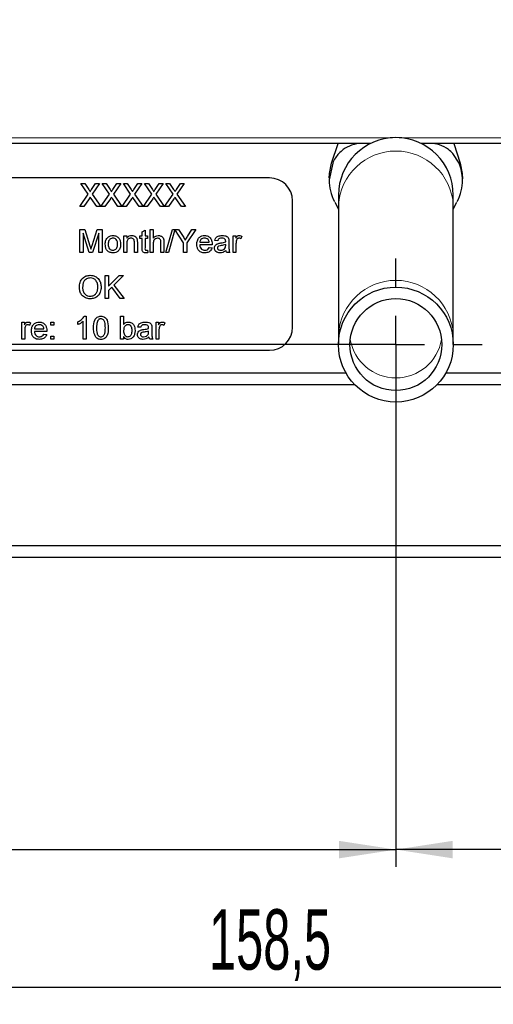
# Paper-space layout 'Blatt5' of a CAD drawing. Header units: millimetres. Extents: x 5 to 418, y 2 to 292.
# Tile 11 of 37: x 174 to 201, y 79 to 136. Entities that reach past the tile are written whole.
import ezdxf

# ---------------------------------------------------------------- set-up
doc = ezdxf.new("R2010")
doc.units = ezdxf.units.MM
doc.layers.add('SLD-0', color=7, linetype='Continuous')
doc.styles.add('SLDTEXTSTYLE0', font='TXT', dxfattribs={"width": 0.605})
doc.dimstyles.new('SLDDIMSTYLE5', dxfattribs={"dimtxt": 3.5, "dimasz": 3.302, "dimexe": 0, "dimexo": 0.0625, "dimgap": 0.875, "dimtad": 1, "dimlfac": 1.5, "dimrnd": 1e-09, "dimzin": 12, "dimdsep": 46, "dimtxsty": 'SLDTEXTSTYLE0', "dimsah": 1, "dimcen": 0.09, "dimadec": 0, "dimazin": 3, "dimtfac": 1, "dimtofl": 0, "dimtmove": 0, "dimatfit": 3, "dimfxl": 1, "dimfrac": 2, "dimtolj": 1, "dimtzin": 12, "dimarcsym": 0})
doc.dimstyles.new('SLDDIMSTYLE6', dxfattribs={"dimtxt": 3.5, "dimasz": 3.302, "dimexe": 0, "dimexo": 0.0625, "dimgap": 0.875, "dimtad": 1, "dimlfac": 1.5, "dimrnd": 1e-09, "dimzin": 12, "dimdsep": 46, "dimtxsty": 'SLDTEXTSTYLE0', "dimsah": 1, "dimcen": 0.09, "dimadec": 0, "dimazin": 3, "dimtfac": 1, "dimtmove": 0, "dimatfit": 0, "dimfxl": 1, "dimfrac": 2, "dimtolj": 1, "dimtzin": 12, "dimarcsym": 0})

# ---------------------------------------------------------------- blocks, each defined once
blk = doc.blocks.new('_D_29')
at = {"layer": 'SLD-0', "color": 7}
for p, q in [((137.875, 142.413), (137.875, 86.8)), ((195.541, 117.085), (195.541, 86.8)), ((137.875, 87.8), (195.541, 87.8))]:
    blk.add_line(p, q, dxfattribs=at)
for points in [[(137.875, 87.8), (141.177, 87.292), (141.177, 88.308)], [(195.541, 87.8), (192.239, 88.308), (192.239, 87.292)]]:
    blk.add_solid(points, dxfattribs=at)
at = {"layer": 'SLD-0', "color": 7, "insert": (162.029, 92.311), "char_height": 3.5, "attachment_point": 1, "style": 'SLDTEXTSTYLE0'}
blk.add_mtext('86,5', dxfattribs=at)
blk = doc.blocks.new('_D_30')
at = {"layer": 'SLD-0', "color": 7}
for p, q in [((195.541, 117.085), (195.541, 86.8)), ((243.541, 117.085), (243.541, 86.8)), ((243.541, 87.8), (195.541, 87.8))]:
    blk.add_line(p, q, dxfattribs=at)
for centre, start, end in [((222.239, 90.486), 153.4349, 206.5651), ((216.843, 90.486), 333.4349, 26.5651)]:
    blk.add_arc(centre, 6.006, start, end, dxfattribs=at)
for points in [[(195.541, 87.8), (198.843, 87.292), (198.843, 88.308)], [(243.541, 87.8), (240.239, 88.308), (240.239, 87.292)]]:
    blk.add_solid(points, dxfattribs=at)
at = {"layer": 'SLD-0', "color": 7, "insert": (216.868, 92.311), "char_height": 3.5, "attachment_point": 1, "style": 'SLDTEXTSTYLE0'}
blk.add_mtext('72', dxfattribs=at)
blk = doc.blocks.new('_D_33')
at = {"layer": 'SLD-0', "color": 7}
for p, q in [((140.541, 137.419), (122.516, 137.419)), ((123.516, 137.419), (123.516, 117.085)), ((195.541, 117.085), (122.516, 117.085))]:
    blk.add_line(p, q, dxfattribs=at)
for points in [[(123.516, 137.419), (123.008, 134.117), (124.024, 134.117)], [(123.516, 117.085), (124.024, 120.387), (123.008, 120.387)]]:
    blk.add_solid(points, dxfattribs=at)
at = {"layer": 'SLD-0', "color": 7, "insert": (119.005, 122.573), "char_height": 3.5, "attachment_point": 1, "rotation": 90, "style": 'SLDTEXTSTYLE0'}
blk.add_mtext('30,5', dxfattribs=at)
blk = doc.blocks.new('_D_34')
at = {"layer": 'SLD-0', "color": 7}
for p, q in [((123.516, 117.085), (123.516, 123.435)), ((195.541, 117.085), (122.516, 117.085)), ((123.516, 102.085), (123.516, 117.085)), ((139.541, 102.085), (122.516, 102.085)), ((123.516, 102.085), (123.516, 95.735))]:
    blk.add_line(p, q, dxfattribs=at)
for points in [[(123.516, 117.085), (124.024, 120.387), (123.008, 120.387)], [(123.516, 102.085), (123.008, 98.783), (124.024, 98.783)]]:
    blk.add_solid(points, dxfattribs=at)
at = {"layer": 'SLD-0', "color": 7, "insert": (119.005, 104.906), "char_height": 3.5, "attachment_point": 1, "rotation": 90, "style": 'SLDTEXTSTYLE0'}
blk.add_mtext('22,5', dxfattribs=at)
blk = doc.blocks.new('_D_35')
at = {"layer": 'SLD-0', "color": 7}
for p, q in [((137.875, 142.424), (137.875, 78.829)), ((243.541, 117.085), (243.541, 78.829)), ((137.875, 79.829), (243.541, 79.829))]:
    blk.add_line(p, q, dxfattribs=at)
for points in [[(137.875, 79.829), (141.177, 79.321), (141.177, 80.337)], [(243.541, 79.829), (240.239, 80.337), (240.239, 79.321)]]:
    blk.add_solid(points, dxfattribs=at)
at = {"layer": 'SLD-0', "color": 7, "insert": (184.692, 84.34), "char_height": 3.5, "attachment_point": 1, "style": 'SLDTEXTSTYLE0'}
blk.add_mtext('158,5', dxfattribs=at)
blk = doc.blocks.new('SW_CENTERMARKSYMBOL_16')
at = {"layer": 'SLD-0', "color": 0}
for p, q in [((0, 3.333), (0, 5)), ((0, 0), (0, 1.667)), ((-3.333, 0), (-5, 0)), ((0, 0), (-1.667, 0)), ((0, 0), (0, -1.667)), ((0, 0), (1.667, 0)), ((3.333, 0), (5, 0)), ((0, -3.333), (0, -5))]:
    blk.add_line(p, q, dxfattribs=at)

psp = doc.layouts.new('Blatt5')

# ---------------------------------------------------------------- linework, layer by layer
at = {"color": 7, "linetype": 'Continuous', "lineweight": 18}
for p, q in [((147.3533, 129.0795), (195.3444, 129.0795)), ((195.7381, 129.0795), (211.3444, 129.0795))]:
    psp.add_line(p, q, dxfattribs=at)
at = {"color": 7, "linetype": 'Continuous', "lineweight": 25}
for p, q in [((192.1859, 128.7519), (151.5413, 128.7519)), ((191.8085, 127.6143), (192.1859, 128.7519)), ((194.0883, 128.7519), (192.1859, 128.7519)), ((194.0883, 128.7519), (193.5746, 128.7519)), ((197.508, 128.7519), (196.9943, 128.7519)), ((198.8967, 128.7519), (196.9943, 128.7519)), ((198.8967, 128.7519), (199.2741, 127.6143)), ((208.1859, 128.7519), (198.8967, 128.7519)), ((199.208, 127.6138), (198.849, 128.1712)), ((191.8746, 127.6138), (191.6748, 126.6295)), ((188.208, 126.7519), (157.5413, 126.7519)), ((177.6831, 125.8027), (177.2587, 126.4186)), ((177.2587, 126.4186), (177.4852, 126.4186)), ((177.4852, 126.4186), (177.7178, 126.081)), ((177.8741, 126.0807), (178.1059, 126.4186)), ((178.3356, 126.4186), (177.9112, 125.8006)), ((178.1059, 126.4186), (178.3356, 126.4186)), ((178.9139, 125.8027), (178.4895, 126.4186)), ((178.4895, 126.4186), (178.716, 126.4186)), ((178.716, 126.4186), (178.9486, 126.081)), ((179.1049, 126.0807), (179.3367, 126.4186)), ((179.5664, 126.4186), (179.142, 125.8006)), ((179.3367, 126.4186), (179.5664, 126.4186)), ((180.1447, 125.8027), (179.7202, 126.4186)), ((179.7202, 126.4186), (179.9467, 126.4186)), ((179.9467, 126.4186), (180.1794, 126.081)), ((180.3356, 126.0807), (180.5675, 126.4186)), ((180.7972, 126.4186), (180.3728, 125.8006)), ((180.5675, 126.4186), (180.7972, 126.4186)), ((181.3754, 125.8027), (180.951, 126.4186)), ((180.951, 126.4186), (181.1775, 126.4186)), ((181.1775, 126.4186), (181.4102, 126.081)), ((181.5664, 126.0807), (181.7982, 126.4186)), ((182.0279, 126.4186), (181.6035, 125.8006)), ((181.7982, 126.4186), (182.0279, 126.4186)), ((182.6062, 125.8027), (182.1818, 126.4186)), ((182.1818, 126.4186), (182.4083, 126.4186)), ((182.4083, 126.4186), (182.6409, 126.081)), ((182.7972, 126.0807), (183.029, 126.4186)), ((183.2587, 126.4186), (182.8343, 125.8006)), ((183.029, 126.4186), (183.2587, 126.4186)), ((177.1903, 125.0853), (177.6831, 125.8027)), ((177.9112, 125.8006), (178.404, 125.0853)), ((178.4211, 125.0853), (178.9139, 125.8027)), ((179.142, 125.8006), (179.6348, 125.0853)), ((179.6519, 125.0853), (180.1447, 125.8027)), ((180.3728, 125.8006), (180.8655, 125.0853)), ((180.8826, 125.0853), (181.3754, 125.8027)), ((181.6035, 125.8006), (182.0963, 125.0853)), ((182.1134, 125.0853), (182.6062, 125.8027)), ((182.8343, 125.8006), (183.3271, 125.0853)), ((192.208, 125.7519), (192.208, 125.1694)), ((198.8746, 125.1694), (198.8746, 125.7519)), ((177.4198, 125.0853), (177.1903, 125.0853)), ((177.7352, 125.5442), (177.4198, 125.0853)), ((178.1772, 125.0853), (177.8527, 125.5564)), ((178.404, 125.0853), (178.1772, 125.0853)), ((178.6505, 125.0853), (178.4211, 125.0853)), ((178.966, 125.5442), (178.6505, 125.0853)), ((179.408, 125.0853), (179.0835, 125.5564)), ((179.6348, 125.0853), (179.408, 125.0853)), ((179.8813, 125.0853), (179.6519, 125.0853)), ((180.1967, 125.5442), (179.8813, 125.0853)), ((180.6388, 125.0853), (180.3143, 125.5564)), ((180.8655, 125.0853), (180.6388, 125.0853)), ((181.1121, 125.0853), (180.8826, 125.0853)), ((181.4275, 125.5442), (181.1121, 125.0853)), ((181.8696, 125.0853), (181.545, 125.5564)), ((182.0963, 125.0853), (181.8696, 125.0853)), ((182.3428, 125.0853), (182.1134, 125.0853)), ((182.6583, 125.5442), (182.3428, 125.0853)), ((183.1003, 125.0853), (182.7758, 125.5564)), ((183.3271, 125.0853), (183.1003, 125.0853)), ((189.5413, 118.0853), (189.5413, 125.4186)), ((191.9978, 125.3348), (192.208, 124.944)), ((192.208, 125.1694), (192.208, 117.6678)), ((198.8746, 124.9439), (199.0852, 125.3355)), ((198.8746, 117.6678), (198.8746, 125.1694)), ((177.1994, 122.4186), (177.1994, 123.7519)), ((177.1994, 123.7519), (177.4823, 123.7519)), ((177.3874, 123.5468), (177.3874, 122.4186)), ((177.7411, 122.4186), (177.3874, 123.5468)), ((177.4823, 123.7519), (177.7803, 122.8163)), ((177.9059, 122.8323), (178.201, 123.7519)), ((178.2934, 123.5468), (177.9377, 122.4186)), ((178.201, 123.7519), (178.4815, 123.7519)), ((178.2934, 122.4186), (178.2934, 123.5468)), ((178.4815, 123.7519), (178.4815, 122.4186)), ((179.7464, 122.4186), (179.7464, 123.393)), ((179.7464, 123.393), (179.9174, 123.393)), ((179.9174, 123.393), (179.9174, 123.257)), ((180.6866, 123.2391), (180.6866, 123.393)), ((180.6866, 123.393), (180.8063, 123.393)), ((180.8063, 123.6302), (180.9772, 123.7274)), ((180.8063, 123.393), (180.8063, 123.6302)), ((180.9772, 123.7274), (180.9772, 123.393)), ((180.9772, 123.393), (181.131, 123.393)), ((181.131, 123.393), (181.131, 123.2391)), ((181.2849, 123.7519), (181.4558, 123.7519)), ((181.2849, 122.4186), (181.2849, 123.7519)), ((181.4558, 123.7519), (181.4558, 123.265)), ((182.1909, 122.4186), (182.5669, 123.7519)), ((182.7074, 123.7491), (182.3322, 122.4186)), ((182.5669, 123.7519), (182.928, 123.7519)), ((183.2184, 122.9835), (182.7074, 123.7491)), ((182.928, 123.7519), (183.1866, 123.3444)), ((183.9192, 123.7519), (183.4064, 122.9835)), ((183.4483, 123.3596), (183.6967, 123.7519)), ((183.6967, 123.7519), (183.9192, 123.7519)), ((186.0883, 122.4186), (186.0883, 123.393)), ((186.0883, 123.393), (186.2421, 123.393)), ((186.2421, 123.393), (186.2421, 123.257)), ((186.6011, 123.3644), (186.5477, 123.2162)), ((179.9174, 122.9411), (179.9174, 122.4186)), ((180.3618, 122.4186), (180.3618, 123.0003)), ((180.5327, 123.0148), (180.5327, 122.4186)), ((180.8063, 123.2391), (180.6866, 123.2391)), ((180.8063, 122.6924), (180.8063, 123.2391)), ((181.131, 123.2391), (180.9772, 123.2391)), ((180.9772, 123.2391), (180.9772, 122.6862)), ((181.4558, 122.9413), (181.4558, 122.4186)), ((181.9003, 122.4186), (181.9003, 123.0241)), ((182.0712, 123.0329), (182.0712, 122.4186)), ((183.2184, 122.4186), (183.2184, 122.9835)), ((183.4064, 122.9835), (183.4064, 122.4186)), ((184.1567, 123.0169), (184.7037, 123.0169)), ((184.8738, 122.8631), (184.1567, 122.8631)), ((185.1994, 123.1024), (185.0285, 123.1195)), ((185.6602, 122.8305), (185.661, 122.8802)), ((185.849, 123.0503), (185.849, 122.8417)), ((186.2592, 122.9362), (186.2592, 122.4186)), ((177.3874, 122.4186), (177.1994, 122.4186)), ((177.9377, 122.4186), (177.7411, 122.4186)), ((178.4815, 122.4186), (178.2934, 122.4186)), ((179.9174, 122.4186), (179.7464, 122.4186)), ((180.5327, 122.4186), (180.3618, 122.4186)), ((181.131, 122.5596), (181.1481, 122.4162)), ((181.4558, 122.4186), (181.2849, 122.4186)), ((182.0712, 122.4186), (181.9003, 122.4186)), ((182.3322, 122.4186), (182.1909, 122.4186)), ((183.4064, 122.4186), (183.2184, 122.4186)), ((184.7018, 122.7092), (184.8693, 122.6921)), ((185.9003, 122.4186), (185.7293, 122.4186)), ((186.2592, 122.4186), (186.0883, 122.4186)), ((178.6695, 119.7519), (178.6695, 121.0853)), ((178.6695, 121.0853), (178.8575, 121.0853)), ((178.8575, 121.0853), (178.8575, 120.471)), ((178.8575, 120.471), (179.4719, 121.0853)), ((179.7293, 121.0853), (179.1722, 120.5281)), ((179.4719, 121.0853), (179.7293, 121.0853)), ((179.1722, 120.5281), (179.7635, 119.7519)), ((179.053, 120.4087), (178.8575, 120.2135)), ((178.8575, 120.2135), (178.8575, 119.7519)), ((179.5319, 119.7519), (179.053, 120.4087)), ((178.8575, 119.7519), (178.6695, 119.7519)), ((179.7635, 119.7519), (179.5319, 119.7519)), ((173.8207, 117.4015), (173.8207, 118.3759)), ((173.8207, 118.3759), (173.9745, 118.3759)), ((173.9745, 118.3759), (173.9745, 118.2399)), ((174.3335, 118.3473), (174.2801, 118.1991)), ((175.513, 118.2049), (175.513, 118.3759)), ((175.513, 118.3759), (175.6839, 118.3759)), ((175.6839, 118.2049), (175.513, 118.2049)), ((175.6839, 118.3759), (175.6839, 118.2049)), ((177.0857, 118.2439), (177.0857, 118.4015)), ((177.3934, 117.4015), (177.3934, 118.4405)), ((177.4542, 118.7349), (177.5643, 118.7349)), ((177.5643, 118.7349), (177.5643, 117.4015)), ((179.5643, 117.4015), (179.5643, 118.7349)), ((179.5643, 118.7349), (179.7352, 118.7349)), ((179.7352, 118.7349), (179.7352, 118.2442)), ((181.6156, 118.3759), (181.7694, 118.3759)), ((181.6156, 117.4015), (181.6156, 118.3759)), ((181.7694, 118.3759), (181.7694, 118.2399)), ((182.1284, 118.3473), (182.075, 118.1991)), ((173.9916, 117.9192), (173.9916, 117.4015)), ((174.5557, 117.9998), (175.1028, 117.9998)), ((175.2729, 117.846), (174.5557, 117.846)), ((175.1009, 117.6921), (175.2684, 117.675)), ((180.7267, 118.0853), (180.5557, 118.1024)), ((181.1874, 117.8134), (181.1882, 117.8631)), ((181.3763, 118.0332), (181.3763, 117.8246)), ((181.7865, 117.9192), (181.7865, 117.4015)), ((192.208, 117.6678), (192.208, 117.0853)), ((198.8746, 117.0853), (198.8746, 117.6678)), ((173.9916, 117.4015), (173.8207, 117.4015)), ((175.513, 117.4015), (175.513, 117.5725)), ((175.513, 117.5725), (175.6839, 117.5725)), ((175.6839, 117.4015), (175.513, 117.4015)), ((175.6839, 117.5725), (175.6839, 117.4015)), ((177.5643, 117.4015), (177.3934, 117.4015)), ((179.7352, 117.4015), (179.5643, 117.4015)), ((179.7352, 117.5476), (179.7352, 117.4015)), ((181.4275, 117.4015), (181.2566, 117.4015)), ((181.7865, 117.4015), (181.6156, 117.4015)), ((157.5413, 116.752), (188.208, 116.752)), ((192.6545, 115.4186), (154.208, 115.4186)), ((240.6545, 115.4186), (198.428, 115.4186)), ((193.1608, 114.7519), (154.5413, 114.7519)), ((241.1608, 114.7519), (197.9218, 114.7519)), ((207.5413, 105.4186), (160.8746, 105.4186)), ((166.5413, 104.752), (201.8746, 104.752))]:
    psp.add_line(p, q, dxfattribs=at)
at = {"color": 7, "linetype": 'Continuous', "lineweight": 25, "flags": 128}
for points in [[(191.675, 126.7393), (191.6839, 127.0059), (191.8085, 127.6143)], [(191.675, 126.7393), (191.6839, 127.0059), (191.8085, 127.6143)], [(191.675, 126.7393), (191.6839, 127.0059), (191.8085, 127.6143)], [(199.2741, 127.6143), (199.3987, 127.0059), (199.4064, 126.6946)], [(199.2741, 127.6143), (199.3987, 127.0059), (199.4064, 126.6946)], [(199.2741, 127.6143), (199.3987, 127.0059), (199.4064, 126.6946)]]:
    psp.add_lwpolyline(points, dxfattribs=at)
at = {"color": 7, "linetype": 'Continuous', "lineweight": 25}
for radius in [3.3333, 2.6667]:
    psp.add_circle((195.5413, 117.0853), radius, dxfattribs=at)
for centre, radius, start, end in [((195.5413, 125.7519), 3.3333, 0, 180), ((197.508, 126.9133), 1.8387, 53.78393, 90), ((193.5746, 126.9133), 1.8387, 136.83204, 157.60416), ((193.5746, 126.9133), 1.8387, 126.21609, 136.83204), ((197.508, 126.9133), 1.8387, 43.16805, 53.78393), ((196.7564, 126.6035), 2.6516, 0.56128, 22.39584), ((188.208, 125.4186), 1.3333, 0, 90), ((194.3262, 126.6035), 2.6516, 179.43872, 193.17708), ((196.7564, 126.6035), 2.6516, 346.82292, 0.56128), ((194.3262, 126.6035), 2.6516, 193.17708, 207.6121), ((196.7564, 126.6035), 2.6516, 332.3879, 346.82292), ((188.208, 118.0853), 1.3333, 270, 0)]:
    psp.add_arc(centre, radius, start, end, dxfattribs=at)
at = {"color": 7, "linetype": 'Continuous', "lineweight": 18}
for centre, radius, start, end in [((195.5413, 124.971), 3.3392, 3.40629, 176.59371), ((195.5413, 117.4694), 3.3392, 3.40627, 176.59373), ((195.5413, 117.838), 2.6875, 189.64975, 350.35025)]:
    psp.add_arc(centre, radius, start, end, dxfattribs=at)
at = {"color": 7, "linetype": 'Continuous', "lineweight": 25}
for points, knots in [([(193.5746, 128.7519), (193.3662, 128.7338), (192.9755, 128.6997), (192.6433, 128.4931), (192.4883, 128.3967)], [0, 0, 0, 0, 0.5334473, 1, 1, 1, 1]), ([(177.7178, 126.081), (177.7328, 126.0583), (177.7537, 126.0267), (177.7794, 125.985), (177.7845, 125.9642), (177.787, 125.9539)], [0, 0, 0, 0, 0.5612709, 0.7817627, 1, 1, 1, 1]), ([(177.798, 125.6358), (177.7862, 125.6187), (177.7651, 125.5883), (177.7443, 125.5576), (177.7352, 125.5442)], [0, 0, 0, 0, 0.5600005, 1, 1, 1, 1]), ([(177.787, 125.9539), (177.8033, 125.9776), (177.8323, 126.0199), (177.8613, 126.0621), (177.8741, 126.0807)], [0, 0, 0, 0, 0.5600037, 1, 1, 1, 1]), ([(177.8527, 125.5564), (177.8425, 125.5712), (177.8241, 125.5976), (177.806, 125.6241), (177.798, 125.6358)], [0, 0, 0, 0, 0.55999088, 1, 1, 1, 1]), ([(178.9486, 126.081), (178.9636, 126.0583), (178.9844, 126.0267), (179.0101, 125.985), (179.0152, 125.9642), (179.0178, 125.9539)], [0, 0, 0, 0, 0.5612796, 0.7817629, 1, 1, 1, 1]), ([(179.0287, 125.6358), (179.0169, 125.6187), (178.9959, 125.5883), (178.9751, 125.5576), (178.966, 125.5442)], [0, 0, 0, 0, 0.5600061, 1, 1, 1, 1]), ([(179.0178, 125.9539), (179.034, 125.9776), (179.063, 126.0199), (179.0921, 126.0621), (179.1049, 126.0807)], [0, 0, 0, 0, 0.5600037, 1, 1, 1, 1]), ([(179.0835, 125.5564), (179.0732, 125.5712), (179.0549, 125.5976), (179.0367, 125.6241), (179.0287, 125.6358)], [0, 0, 0, 0, 0.5600055, 1, 1, 1, 1]), ([(180.1794, 126.081), (180.1943, 126.0583), (180.2152, 126.0267), (180.2409, 125.985), (180.246, 125.9642), (180.2486, 125.9539)], [0, 0, 0, 0, 0.5612796, 0.7817629, 1, 1, 1, 1]), ([(180.2595, 125.6358), (180.2477, 125.6187), (180.2266, 125.5883), (180.2059, 125.5576), (180.1967, 125.5442)], [0, 0, 0, 0, 0.5600061, 1, 1, 1, 1]), ([(180.2486, 125.9539), (180.2648, 125.9776), (180.2938, 126.0199), (180.3229, 126.0621), (180.3356, 126.0807)], [0, 0, 0, 0, 0.5600037, 1, 1, 1, 1]), ([(180.3143, 125.5564), (180.304, 125.5712), (180.2857, 125.5976), (180.2675, 125.6241), (180.2595, 125.6358)], [0, 0, 0, 0, 0.5600055, 1, 1, 1, 1]), ([(181.4102, 126.081), (181.4251, 126.0583), (181.446, 126.0267), (181.4717, 125.985), (181.4768, 125.9642), (181.4793, 125.9539)], [0, 0, 0, 0, 0.5612796, 0.7817629, 1, 1, 1, 1]), ([(181.4903, 125.6358), (181.4785, 125.6187), (181.4574, 125.5883), (181.4366, 125.5576), (181.4275, 125.5442)], [0, 0, 0, 0, 0.5600005, 1, 1, 1, 1]), ([(181.4793, 125.9539), (181.4956, 125.9776), (181.5246, 126.0199), (181.5536, 126.0621), (181.5664, 126.0807)], [0, 0, 0, 0, 0.5599986, 1, 1, 1, 1]), ([(181.545, 125.5564), (181.5348, 125.5712), (181.5164, 125.5976), (181.4983, 125.6241), (181.4903, 125.6358)], [0, 0, 0, 0, 0.5600055, 1, 1, 1, 1]), ([(182.6409, 126.081), (182.6559, 126.0583), (182.6767, 126.0267), (182.7024, 125.985), (182.7076, 125.9642), (182.7101, 125.9539)], [0, 0, 0, 0, 0.5612769, 0.781759, 1, 1, 1, 1]), ([(182.721, 125.6358), (182.7092, 125.6187), (182.6882, 125.5883), (182.6674, 125.5576), (182.6583, 125.5442)], [0, 0, 0, 0, 0.5600005, 1, 1, 1, 1]), ([(182.7101, 125.9539), (182.7263, 125.9776), (182.7553, 126.0199), (182.7844, 126.0621), (182.7972, 126.0807)], [0, 0, 0, 0, 0.5599946, 1, 1, 1, 1]), ([(182.7758, 125.5564), (182.7655, 125.5712), (182.7472, 125.5976), (182.729, 125.6241), (182.721, 125.6358)], [0, 0, 0, 0, 0.55999088, 1, 1, 1, 1]), ([(178.8161, 123.303), (178.8667, 123.338), (178.9571, 123.4008), (179.0663, 123.4072), (179.1145, 123.4101)], [0, 0, 0, 0, 0.5590352, 1, 1, 1, 1]), ([(179.1145, 123.4101), (179.1845, 123.4024), (179.3245, 123.3871), (179.4768, 123.2503), (179.5497, 123.0839), (179.5555, 122.9743), (179.5584, 122.9194)], [0, 0, 0, 0, 0.2795561, 0.5586005, 0.7789914, 1, 1, 1, 1]), ([(179.9174, 123.257), (179.9374, 123.2828), (179.9774, 123.3343), (180.0786, 123.3976), (180.1627, 123.4053), (180.2141, 123.4101)], [0, 0, 0, 0, 0.2805539, 0.5608122, 1, 1, 1, 1]), ([(180.2141, 123.4101), (180.2539, 123.4068), (180.3333, 123.4003), (180.4359, 123.3491), (180.4999, 123.2656), (180.5159, 123.2049), (180.5239, 123.1745)], [0, 0, 0, 0, 0.2802116, 0.5599704, 0.779636, 1, 1, 1, 1]), ([(181.4558, 123.265), (181.5001, 123.3111), (181.5794, 123.3934), (181.692, 123.405), (181.7416, 123.4101)], [0, 0, 0, 0, 0.5593446, 1, 1, 1, 1]), ([(181.7416, 123.4101), (181.7956, 123.4055), (181.9032, 123.3963), (182.0299, 123.2959), (182.0682, 123.1594), (182.0702, 123.0752), (182.0712, 123.0329)], [0, 0, 0, 0, 0.28031639, 0.55834031, 0.7785529, 1, 1, 1, 1]), ([(183.1866, 123.3444), (183.2102, 123.3074), (183.2523, 123.2413), (183.2942, 123.175), (183.3127, 123.1459)], [0, 0, 0, 0, 0.5600011, 1, 1, 1, 1]), ([(183.3127, 123.1459), (183.3381, 123.1858), (183.3834, 123.2569), (183.4285, 123.3282), (183.4483, 123.3596)], [0, 0, 0, 0, 0.5600003, 1, 1, 1, 1]), ([(183.9857, 122.8975), (183.99, 122.9698), (183.9984, 123.114), (184.1063, 123.2918), (184.2659, 123.3958), (184.3793, 123.4053), (184.4361, 123.4101)], [0, 0, 0, 0, 0.2807474, 0.5597737, 0.7796656, 1, 1, 1, 1]), ([(184.4361, 123.4101), (184.5068, 123.4019), (184.6481, 123.3855), (184.7987, 123.2427), (184.8662, 123.0728), (184.8718, 122.9622), (184.8746, 122.9069)], [0, 0, 0, 0, 0.2793654, 0.5583985, 0.7788851, 1, 1, 1, 1]), ([(185.0285, 123.1195), (185.0441, 123.1725), (185.0754, 123.2783), (185.2441, 123.3964), (185.3842, 123.4049), (185.47, 123.4101)], [0, 0, 0, 0, 0.2804309, 0.5593053, 1, 1, 1, 1]), ([(185.47, 123.4101), (185.5591, 123.4053), (185.6832, 123.3987), (185.8109, 123.2966), (185.8308, 123.2298), (185.8407, 123.1964)], [0, 0, 0, 0, 0.5592557, 0.7791946, 1, 1, 1, 1]), ([(186.2421, 123.257), (186.2677, 123.3005), (186.3033, 123.361), (186.3828, 123.4049), (186.4217, 123.4083), (186.4411, 123.4101)], [0, 0, 0, 0, 0.5596026, 0.7797776, 1, 1, 1, 1]), ([(186.4411, 123.4101), (186.4726, 123.407), (186.5289, 123.4016), (186.579, 123.3758), (186.6011, 123.3644)], [0, 0, 0, 0, 0.5595522, 1, 1, 1, 1]), ([(177.7803, 122.8163), (177.7918, 122.7798), (177.8122, 122.7147), (177.8318, 122.6493), (177.8404, 122.6205)], [0, 0, 0, 0, 0.5600043, 1, 1, 1, 1]), ([(177.8404, 122.6205), (177.8524, 122.6601), (177.8738, 122.7309), (177.8961, 122.8013), (177.9059, 122.8323)], [0, 0, 0, 0, 0.5599969, 1, 1, 1, 1]), ([(178.6695, 122.9058), (178.6733, 122.9895), (178.6802, 123.1387), (178.7747, 123.2529), (178.8161, 123.303)], [0, 0, 0, 0, 0.5609644, 1, 1, 1, 1]), ([(179.1145, 122.4015), (179.043, 122.4091), (178.9001, 122.4242), (178.7449, 122.5657), (178.6777, 122.7382), (178.6722, 122.8499), (178.6695, 122.9058)], [0, 0, 0, 0, 0.2796146, 0.5583719, 0.7788579, 1, 1, 1, 1]), ([(179.1145, 123.2562), (179.0831, 123.2535), (179.0205, 123.2481), (178.9388, 123.1974), (178.8524, 123.0891), (178.8454, 122.9816), (178.8404, 122.9063)], [0, 0, 0, 0, 0.1871387, 0.3740247, 0.5610979, 1, 1, 1, 1]), ([(178.8404, 122.9063), (178.8425, 122.8593), (178.8466, 122.7656), (178.9041, 122.6437), (179.0036, 122.5673), (179.0775, 122.5594), (179.1145, 122.5554)], [0, 0, 0, 0, 0.28113038, 0.56038439, 0.78015899, 1, 1, 1, 1]), ([(179.3874, 122.9114), (179.3854, 122.9578), (179.3813, 123.0504), (179.3211, 123.1685), (179.2238, 123.2443), (179.1509, 123.2522), (179.1145, 123.2562)], [0, 0, 0, 0, 0.2810647, 0.5603179, 0.7801728, 1, 1, 1, 1]), ([(179.5584, 122.9194), (179.556, 122.8467), (179.5512, 122.7021), (179.447, 122.5196), (179.2846, 122.4186), (179.1712, 122.4072), (179.1145, 122.4015)], [0, 0, 0, 0, 0.2810337, 0.5595136, 0.7796027, 1, 1, 1, 1]), ([(179.1145, 122.5554), (179.1461, 122.5582), (179.2094, 122.5638), (179.2909, 122.6167), (179.3766, 122.727), (179.383, 122.8354), (179.3874, 122.9114)], [0, 0, 0, 0, 0.1870448, 0.3739435, 0.5609833, 1, 1, 1, 1]), ([(180.1666, 123.2562), (180.138, 123.2539), (180.0808, 123.2491), (180.0034, 123.2081), (179.9217, 123.1097), (179.9191, 123.0106), (179.9174, 122.9411)], [0, 0, 0, 0, 0.1872756, 0.3743643, 0.5605421, 1, 1, 1, 1]), ([(180.3618, 123.0003), (180.3615, 123.0348), (180.361, 123.1034), (180.326, 123.198), (180.2479, 123.2489), (180.1937, 123.2538), (180.1666, 123.2562)], [0, 0, 0, 0, 0.2816803, 0.5597863, 0.7795895, 1, 1, 1, 1]), ([(180.5239, 123.1745), (180.5271, 123.1448), (180.5327, 123.0917), (180.5327, 123.0383), (180.5327, 123.0148)], [0, 0, 0, 0, 0.559792, 1, 1, 1, 1]), ([(181.7032, 123.2562), (181.6607, 123.2501), (181.5761, 123.2379), (181.4606, 123.1223), (181.4576, 123.01), (181.4558, 122.9413)], [0, 0, 0, 0, 0.2802027, 0.5593189, 1, 1, 1, 1]), ([(181.9003, 123.0241), (181.899, 123.0567), (181.8966, 123.1215), (181.855, 123.2069), (181.78, 123.2512), (181.7288, 123.2545), (181.7032, 123.2562)], [0, 0, 0, 0, 0.2812209, 0.5597747, 0.7793796, 1, 1, 1, 1]), ([(184.4451, 122.4015), (184.3731, 122.408), (184.2292, 122.421), (184.0683, 122.5571), (183.9946, 122.7288), (183.9887, 122.8412), (183.9857, 122.8975)], [0, 0, 0, 0, 0.27995197, 0.55866185, 0.7789949, 1, 1, 1, 1]), ([(184.4353, 123.2562), (184.3971, 123.253), (184.3209, 123.2467), (184.229, 123.1874), (184.1705, 123.1061), (184.1613, 123.0467), (184.1567, 123.0169)], [0, 0, 0, 0, 0.2801904, 0.5597269, 0.7796433, 1, 1, 1, 1]), ([(184.1567, 122.8631), (184.162, 122.8189), (184.1725, 122.7308), (184.2439, 122.6252), (184.3434, 122.5642), (184.413, 122.5583), (184.4478, 122.5554)], [0, 0, 0, 0, 0.2806333, 0.5596869, 0.7796566, 1, 1, 1, 1]), ([(184.6409, 123.1745), (184.6069, 123.2014), (184.5461, 123.2495), (184.4692, 123.2542), (184.4353, 123.2562)], [0, 0, 0, 0, 0.55851038, 1, 1, 1, 1]), ([(184.7037, 123.0169), (184.6992, 123.0494), (184.6913, 123.1075), (184.6563, 123.154), (184.6409, 123.1745)], [0, 0, 0, 0, 0.5606796, 1, 1, 1, 1]), ([(184.8746, 122.9069), (184.8745, 122.8987), (184.8743, 122.8841), (184.874, 122.8695), (184.8738, 122.8631)], [0, 0, 0, 0, 0.5600006, 1, 1, 1, 1]), ([(185.0114, 122.6769), (185.0151, 122.7129), (185.0226, 122.7848), (185.0975, 122.8966), (185.1847, 122.9318), (185.2379, 122.9533)], [0, 0, 0, 0, 0.2804574, 0.560986, 1, 1, 1, 1]), ([(185.4037, 122.827), (185.355, 122.8219), (185.2941, 122.8154), (185.2295, 122.7811), (185.2035, 122.7553), (185.1858, 122.7228), (185.1835, 122.6986), (185.1823, 122.6865)], [0, 0, 0, 0, 0.5002814, 0.6253265, 0.750271, 0.8751461, 1, 1, 1, 1]), ([(185.4393, 123.2562), (185.4101, 123.2553), (185.352, 123.2535), (185.2713, 123.2278), (185.2219, 123.1676), (185.2069, 123.1241), (185.1994, 123.1024)], [0, 0, 0, 0, 0.28085264, 0.55974676, 0.77950018, 1, 1, 1, 1]), ([(185.2379, 122.9533), (185.2639, 122.9591), (185.3104, 122.9693), (185.3576, 122.9753), (185.3784, 122.9779)], [0, 0, 0, 0, 0.5599101, 1, 1, 1, 1]), ([(185.3784, 122.9779), (185.4318, 122.9846), (185.527, 122.9967), (185.6195, 123.0226), (185.6602, 123.034)], [0, 0, 0, 0, 0.5601844, 1, 1, 1, 1]), ([(185.661, 122.8802), (185.6136, 122.8669), (185.5291, 122.8432), (185.4421, 122.832), (185.4037, 122.827)], [0, 0, 0, 0, 0.5597617, 1, 1, 1, 1]), ([(185.6169, 123.2047), (185.5861, 123.2225), (185.5308, 123.2543), (185.4673, 123.2556), (185.4393, 123.2562)], [0, 0, 0, 0, 0.5578732, 1, 1, 1, 1]), ([(185.661, 123.0738), (185.6604, 123.1011), (185.6593, 123.1498), (185.6298, 123.1879), (185.6169, 123.2047)], [0, 0, 0, 0, 0.5619061, 1, 1, 1, 1]), ([(185.6348, 122.6953), (185.6436, 122.7198), (185.6594, 122.7636), (185.6599, 122.81), (185.6602, 122.8305)], [0, 0, 0, 0, 0.5589978, 1, 1, 1, 1]), ([(185.6602, 123.034), (185.6603, 123.0414), (185.6605, 123.0547), (185.6608, 123.068), (185.661, 123.0738)], [0, 0, 0, 0, 0.5600256, 1, 1, 1, 1]), ([(185.8407, 123.1964), (185.8437, 123.1692), (185.849, 123.1206), (185.849, 123.0718), (185.849, 123.0503)], [0, 0, 0, 0, 0.5598147, 1, 1, 1, 1]), ([(185.849, 122.8417), (185.8492, 122.7929), (185.8496, 122.7126), (185.853, 122.6011), (185.864, 122.5063), (185.8882, 122.4479), (185.9003, 122.4186)], [0, 0, 0, 0, 0.3402067, 0.5603406, 0.7801757, 1, 1, 1, 1]), ([(186.2857, 123.1315), (186.277, 123.0955), (186.2615, 123.0313), (186.2599, 122.9653), (186.2592, 122.9362)], [0, 0, 0, 0, 0.5598894, 1, 1, 1, 1]), ([(186.4345, 123.2562), (186.415, 123.2538), (186.3761, 123.2491), (186.3176, 123.2063), (186.2978, 123.1598), (186.2857, 123.1315)], [0, 0, 0, 0, 0.2803088, 0.5609136, 1, 1, 1, 1]), ([(186.5477, 123.2162), (186.5282, 123.2286), (186.4934, 123.2507), (186.4525, 123.2546), (186.4345, 123.2562)], [0, 0, 0, 0, 0.56011166, 1, 1, 1, 1]), ([(181.0277, 122.4015), (181.0008, 122.4025), (180.9472, 122.4044), (180.8701, 122.4355), (180.7963, 122.5332), (180.8022, 122.6266), (180.8063, 122.6924)], [0, 0, 0, 0, 0.1874333, 0.3738237, 0.5594624, 1, 1, 1, 1]), ([(180.9772, 122.6862), (180.975, 122.6541), (180.9723, 122.6139), (180.9989, 122.5751), (181.0247, 122.557), (181.0483, 122.556), (181.064, 122.5554)], [0, 0, 0, 0, 0.4995928, 0.6252387, 0.7503541, 1, 1, 1, 1]), ([(181.1481, 122.4162), (181.1258, 122.4118), (181.086, 122.4038), (181.0455, 122.4022), (181.0277, 122.4015)], [0, 0, 0, 0, 0.5600833, 1, 1, 1, 1]), ([(181.064, 122.5554), (181.0765, 122.5558), (181.0989, 122.5564), (181.1212, 122.5587), (181.131, 122.5596)], [0, 0, 0, 0, 0.55996367, 1, 1, 1, 1]), ([(184.8693, 122.6921), (184.8501, 122.6436), (184.8117, 122.5466), (184.6625, 122.4222), (184.5275, 122.4094), (184.4451, 122.4015)], [0, 0, 0, 0, 0.2806125, 0.5608354, 1, 1, 1, 1]), ([(184.4478, 122.5554), (184.4773, 122.5571), (184.5361, 122.5605), (184.6369, 122.6027), (184.6772, 122.6689), (184.7018, 122.7092)], [0, 0, 0, 0, 0.2812787, 0.5619023, 1, 1, 1, 1]), ([(185.3303, 122.4015), (185.2857, 122.4041), (185.1967, 122.4092), (185.0861, 122.474), (185.0205, 122.5718), (185.0144, 122.6419), (185.0114, 122.6769)], [0, 0, 0, 0, 0.2808121, 0.5596889, 0.7796945, 1, 1, 1, 1]), ([(185.1823, 122.6865), (185.1841, 122.6705), (185.1878, 122.6385), (185.2179, 122.5993), (185.2767, 122.5609), (185.3311, 122.5577), (185.3693, 122.5554)], [0, 0, 0, 0, 0.1865633, 0.37347, 0.5606172, 1, 1, 1, 1]), ([(185.678, 122.5383), (185.6197, 122.4948), (185.5155, 122.4172), (185.3869, 122.4063), (185.3303, 122.4015)], [0, 0, 0, 0, 0.55997227, 1, 1, 1, 1]), ([(185.3693, 122.5554), (185.4294, 122.5628), (185.5369, 122.5761), (185.6049, 122.6589), (185.6348, 122.6953)], [0, 0, 0, 0, 0.5597566, 1, 1, 1, 1]), ([(185.7293, 122.4186), (185.7158, 122.4393), (185.6915, 122.4762), (185.6822, 122.5193), (185.678, 122.5383)], [0, 0, 0, 0, 0.5597012, 1, 1, 1, 1]), ([(177.1652, 120.401), (177.1718, 120.501), (177.1849, 120.7006), (177.3406, 120.943), (177.5631, 121.0833), (177.72, 121.096), (177.7985, 121.1024)], [0, 0, 0, 0, 0.2805702, 0.5595737, 0.77956, 1, 1, 1, 1]), ([(177.7985, 121.1024), (177.8966, 121.0908), (178.0927, 121.0678), (178.3086, 120.8793), (178.4146, 120.6472), (178.425, 120.4934), (178.4302, 120.4165)], [0, 0, 0, 0, 0.27956455, 0.55858355, 0.77908725, 1, 1, 1, 1]), ([(177.7996, 120.9485), (177.7247, 120.9385), (177.5751, 120.9184), (177.3698, 120.7168), (177.3595, 120.5195), (177.3533, 120.3989)], [0, 0, 0, 0, 0.2801283, 0.5596538, 1, 1, 1, 1]), ([(178.2422, 120.4178), (178.2376, 120.4906), (178.2285, 120.6357), (178.1287, 120.8194), (177.9709, 120.9306), (177.8567, 120.9425), (177.7996, 120.9485)], [0, 0, 0, 0, 0.2807972, 0.5600689, 0.7799859, 1, 1, 1, 1]), ([(177.7977, 119.7349), (177.7014, 119.7459), (177.5088, 119.768), (177.2956, 119.9503), (177.185, 120.1749), (177.1718, 120.3256), (177.1652, 120.401)], [0, 0, 0, 0, 0.2796, 0.5587656, 0.7793104, 1, 1, 1, 1]), ([(177.3533, 120.3989), (177.3578, 120.3275), (177.3668, 120.1851), (177.4744, 120.0111), (177.629, 119.9047), (177.7409, 119.894), (177.7969, 119.8887)], [0, 0, 0, 0, 0.2806575, 0.5598861, 0.7798486, 1, 1, 1, 1]), ([(177.7969, 119.8887), (177.87, 119.898), (178.0163, 119.9167), (178.1678, 120.0693), (178.2342, 120.2461), (178.2395, 120.3605), (178.2422, 120.4178)], [0, 0, 0, 0, 0.2790993, 0.5581926, 0.7788063, 1, 1, 1, 1]), ([(178.4302, 120.4165), (178.4218, 120.3188), (178.405, 120.1237), (178.2496, 119.8868), (178.0274, 119.7571), (177.8743, 119.7423), (177.7977, 119.7349)], [0, 0, 0, 0, 0.28035349, 0.55950226, 0.77963463, 1, 1, 1, 1]), ([(173.9745, 118.2399), (174.0001, 118.2834), (174.0357, 118.3439), (174.1152, 118.3878), (174.1541, 118.3912), (174.1735, 118.393)], [0, 0, 0, 0, 0.5596026, 0.7797776, 1, 1, 1, 1]), ([(174.1669, 118.2391), (174.1474, 118.2367), (174.1085, 118.232), (174.05, 118.1892), (174.0302, 118.1427), (174.0181, 118.1144)], [0, 0, 0, 0, 0.2803102, 0.5609157, 1, 1, 1, 1]), ([(174.2801, 118.1991), (174.2606, 118.2115), (174.2258, 118.2337), (174.1849, 118.2375), (174.1669, 118.2391)], [0, 0, 0, 0, 0.56011166, 1, 1, 1, 1]), ([(174.1735, 118.393), (174.205, 118.3899), (174.2613, 118.3845), (174.3114, 118.3587), (174.3335, 118.3473)], [0, 0, 0, 0, 0.5595438, 1, 1, 1, 1]), ([(174.3848, 117.8804), (174.389, 117.9527), (174.3975, 118.0969), (174.5054, 118.2747), (174.665, 118.3787), (174.7784, 118.3882), (174.8351, 118.393)], [0, 0, 0, 0, 0.28074735, 0.55977366, 0.77966551, 1, 1, 1, 1]), ([(174.8343, 118.2391), (174.7962, 118.2359), (174.7199, 118.2296), (174.628, 118.1703), (174.5696, 118.089), (174.5604, 118.0296), (174.5557, 117.9998)], [0, 0, 0, 0, 0.28019052, 0.55972795, 0.77964318, 1, 1, 1, 1]), ([(175.04, 118.1574), (175.006, 118.1843), (174.9452, 118.2324), (174.8683, 118.2371), (174.8343, 118.2391)], [0, 0, 0, 0, 0.5585069, 1, 1, 1, 1]), ([(174.8351, 118.393), (174.9058, 118.3848), (175.0472, 118.3684), (175.1977, 118.2256), (175.2653, 118.0557), (175.2709, 117.9451), (175.2737, 117.8898)], [0, 0, 0, 0, 0.2793654, 0.5583985, 0.778886, 1, 1, 1, 1]), ([(177.0857, 118.4015), (177.1688, 118.4485), (177.3173, 118.5324), (177.4124, 118.673), (177.4542, 118.7349)], [0, 0, 0, 0, 0.5604278, 1, 1, 1, 1]), ([(177.3934, 118.4405), (177.3405, 118.3965), (177.2461, 118.3179), (177.1347, 118.2666), (177.0857, 118.2439)], [0, 0, 0, 0, 0.5596855, 1, 1, 1, 1]), ([(177.9916, 118.0591), (177.9967, 118.2129), (178.0031, 118.4054), (178.1162, 118.6036), (178.1996, 118.6824), (178.3057, 118.7282), (178.3812, 118.7326), (178.419, 118.7349)], [0, 0, 0, 0, 0.499149, 0.6245234, 0.7495973, 0.874675, 1, 1, 1, 1]), ([(178.2398, 118.4897), (178.212, 118.4119), (178.1622, 118.2725), (178.1625, 118.1249), (178.1626, 118.0596)], [0, 0, 0, 0, 0.5580602, 1, 1, 1, 1]), ([(178.4171, 118.581), (178.3978, 118.5797), (178.3591, 118.5772), (178.294, 118.5496), (178.2603, 118.5124), (178.2398, 118.4897)], [0, 0, 0, 0, 0.280454, 0.5606876, 1, 1, 1, 1]), ([(178.6754, 118.0596), (178.6742, 118.169), (178.6727, 118.3056), (178.619, 118.4611), (178.5681, 118.5256), (178.499, 118.5733), (178.4444, 118.5784), (178.4171, 118.581)], [0, 0, 0, 0, 0.5003506, 0.6255287, 0.7505139, 0.8752549, 1, 1, 1, 1]), ([(178.419, 118.7349), (178.4568, 118.7324), (178.5322, 118.7276), (178.6382, 118.6823), (178.7235, 118.6049), (178.8288, 118.4023), (178.8385, 118.2115), (178.8463, 118.0591)], [0, 0, 0, 0, 0.125375, 0.2506434, 0.3756976, 0.5011139, 1, 1, 1, 1]), ([(179.7352, 118.2442), (179.7741, 118.2908), (179.8436, 118.3741), (179.9501, 118.3872), (179.997, 118.393)], [0, 0, 0, 0, 0.55969226, 1, 1, 1, 1]), ([(179.9866, 118.2391), (179.9569, 118.2356), (179.8975, 118.2286), (179.8245, 118.1735), (179.7471, 118.0684), (179.7401, 117.9668), (179.7352, 117.8956)], [0, 0, 0, 0, 0.1866512, 0.3736104, 0.5608691, 1, 1, 1, 1]), ([(180.231, 117.8895), (180.2264, 117.9716), (180.2196, 118.0948), (180.1195, 118.2005), (180.0465, 118.2347), (180.0066, 118.2377), (179.9866, 118.2391)], [0, 0, 0, 0, 0.4987521, 0.7486565, 0.8743049, 1, 1, 1, 1]), ([(179.997, 118.393), (180.0639, 118.384), (180.1975, 118.366), (180.3722, 118.181), (180.3906, 118.0086), (180.4019, 117.9031)], [0, 0, 0, 0, 0.2803076, 0.5597871, 1, 1, 1, 1]), ([(180.5557, 118.1024), (180.5714, 118.1554), (180.6027, 118.2612), (180.7713, 118.3793), (180.9114, 118.3878), (180.9972, 118.393)], [0, 0, 0, 0, 0.2804318, 0.5593054, 1, 1, 1, 1]), ([(180.9665, 118.2391), (180.9374, 118.2382), (180.8793, 118.2364), (180.7985, 118.2107), (180.7491, 118.1505), (180.7342, 118.107), (180.7267, 118.0853)], [0, 0, 0, 0, 0.2808521, 0.5597457, 0.7794987, 1, 1, 1, 1]), ([(181.1442, 118.1876), (181.1133, 118.2054), (181.0581, 118.2372), (180.9946, 118.2386), (180.9665, 118.2391)], [0, 0, 0, 0, 0.5578732, 1, 1, 1, 1]), ([(180.9972, 118.393), (181.0863, 118.3882), (181.2104, 118.3816), (181.3382, 118.2795), (181.358, 118.2127), (181.368, 118.1793)], [0, 0, 0, 0, 0.559256, 0.7791958, 1, 1, 1, 1]), ([(181.7694, 118.2399), (181.795, 118.2834), (181.8306, 118.3439), (181.9101, 118.3878), (181.949, 118.3912), (181.9684, 118.393)], [0, 0, 0, 0, 0.5596026, 0.7797776, 1, 1, 1, 1]), ([(181.9617, 118.2391), (181.9423, 118.2367), (181.9034, 118.232), (181.8449, 118.1892), (181.825, 118.1427), (181.813, 118.1144)], [0, 0, 0, 0, 0.2803085, 0.5609124, 1, 1, 1, 1]), ([(182.075, 118.1991), (182.0555, 118.2115), (182.0206, 118.2337), (181.9797, 118.2375), (181.9617, 118.2391)], [0, 0, 0, 0, 0.56011166, 1, 1, 1, 1]), ([(181.9684, 118.393), (181.9999, 118.3899), (182.0562, 118.3845), (182.1063, 118.3587), (182.1284, 118.3473)], [0, 0, 0, 0, 0.5595438, 1, 1, 1, 1]), ([(174.0181, 118.1144), (174.0094, 118.0784), (173.9939, 118.0142), (173.9923, 117.9482), (173.9916, 117.9192)], [0, 0, 0, 0, 0.5598864, 1, 1, 1, 1]), ([(174.8442, 117.3844), (174.7721, 117.3909), (174.6283, 117.4039), (174.4674, 117.54), (174.3936, 117.7117), (174.3877, 117.8241), (174.3848, 117.8804)], [0, 0, 0, 0, 0.2799522, 0.5586623, 0.7789947, 1, 1, 1, 1]), ([(174.5557, 117.846), (174.561, 117.8018), (174.5716, 117.7137), (174.643, 117.6081), (174.7424, 117.5471), (174.812, 117.5412), (174.8469, 117.5383)], [0, 0, 0, 0, 0.28063443, 0.55968673, 0.77965693, 1, 1, 1, 1]), ([(175.2684, 117.675), (175.2491, 117.6265), (175.2108, 117.5295), (175.0615, 117.4051), (174.9266, 117.3923), (174.8442, 117.3844)], [0, 0, 0, 0, 0.2806127, 0.5608351, 1, 1, 1, 1]), ([(174.8469, 117.5383), (174.8763, 117.54), (174.9351, 117.5434), (175.036, 117.5856), (175.0763, 117.6518), (175.1009, 117.6921)], [0, 0, 0, 0, 0.2812792, 0.5619032, 1, 1, 1, 1]), ([(175.1028, 117.9998), (175.0983, 118.0323), (175.0904, 118.0904), (175.0554, 118.1369), (175.04, 118.1574)], [0, 0, 0, 0, 0.5606737, 1, 1, 1, 1]), ([(175.2737, 117.8898), (175.2736, 117.8816), (175.2734, 117.867), (175.273, 117.8524), (175.2729, 117.846)], [0, 0, 0, 0, 0.5600006, 1, 1, 1, 1]), ([(178.1212, 117.5129), (178.0757, 117.6098), (177.9942, 117.7835), (177.9924, 117.9746), (177.9916, 118.0591)], [0, 0, 0, 0, 0.5579738, 1, 1, 1, 1]), ([(178.1626, 118.0596), (178.164, 117.9508), (178.1657, 117.8147), (178.2175, 117.6588), (178.2694, 117.5953), (178.3373, 117.5466), (178.3918, 117.5411), (178.419, 117.5383)], [0, 0, 0, 0, 0.5003638, 0.6255687, 0.7505404, 0.8753024, 1, 1, 1, 1]), ([(178.419, 117.5383), (178.4461, 117.5412), (178.5005, 117.547), (178.5687, 117.5952), (178.6202, 117.6591), (178.6724, 117.8146), (178.6741, 117.9508), (178.6754, 118.0596)], [0, 0, 0, 0, 0.1246561, 0.2494215, 0.3743873, 0.4995892, 1, 1, 1, 1]), ([(178.8463, 118.0591), (178.8411, 117.9054), (178.8345, 117.7132), (178.7217, 117.5151), (178.6384, 117.4363), (178.5322, 117.3909), (178.4567, 117.3866), (178.419, 117.3844)], [0, 0, 0, 0, 0.4991143, 0.6244568, 0.7495535, 0.8746566, 1, 1, 1, 1]), ([(179.7352, 117.8956), (179.7355, 117.8495), (179.7359, 117.7672), (179.7668, 117.6913), (179.7804, 117.6579)], [0, 0, 0, 0, 0.56107959, 1, 1, 1, 1]), ([(179.7804, 117.6579), (179.8091, 117.6204), (179.8603, 117.5533), (179.9431, 117.5429), (179.9796, 117.5383)], [0, 0, 0, 0, 0.5595642, 1, 1, 1, 1]), ([(179.9796, 117.5383), (180.0098, 117.5419), (180.0701, 117.5491), (180.1439, 117.6058), (180.2205, 117.714), (180.2267, 117.8172), (180.231, 117.8895)], [0, 0, 0, 0, 0.1865425, 0.37350208, 0.56061459, 1, 1, 1, 1]), ([(180.4019, 117.9031), (180.3983, 117.834), (180.3913, 117.696), (180.3002, 117.5216), (180.1589, 117.4049), (180.0504, 117.3912), (179.9962, 117.3844)], [0, 0, 0, 0, 0.2809583, 0.5603509, 0.7803821, 1, 1, 1, 1]), ([(180.5386, 117.6598), (180.5424, 117.6958), (180.5498, 117.7677), (180.6247, 117.8795), (180.7119, 117.9147), (180.7651, 117.9362)], [0, 0, 0, 0, 0.2804571, 0.5609825, 1, 1, 1, 1]), ([(180.8576, 117.3844), (180.8129, 117.387), (180.724, 117.3921), (180.6134, 117.4569), (180.5478, 117.5547), (180.5417, 117.6248), (180.5386, 117.6598)], [0, 0, 0, 0, 0.280816, 0.559691, 0.7796968, 1, 1, 1, 1]), ([(180.931, 117.8099), (180.8823, 117.8048), (180.8214, 117.7983), (180.7568, 117.764), (180.7308, 117.7382), (180.713, 117.7057), (180.7107, 117.6815), (180.7096, 117.6694)], [0, 0, 0, 0, 0.5002812, 0.6253251, 0.7502711, 0.8751461, 1, 1, 1, 1]), ([(180.7096, 117.6694), (180.7114, 117.6534), (180.715, 117.6215), (180.7452, 117.5822), (180.804, 117.5438), (180.8584, 117.5406), (180.8966, 117.5383)], [0, 0, 0, 0, 0.18656339, 0.37347021, 0.56061747, 1, 1, 1, 1]), ([(180.7651, 117.9362), (180.7912, 117.942), (180.8376, 117.9522), (180.8849, 117.9582), (180.9056, 117.9608)], [0, 0, 0, 0, 0.5599194, 1, 1, 1, 1]), ([(180.8966, 117.5383), (180.9567, 117.5457), (181.0642, 117.559), (181.1321, 117.6418), (181.162, 117.6782)], [0, 0, 0, 0, 0.5597563, 1, 1, 1, 1]), ([(180.9056, 117.9608), (180.959, 117.9676), (181.0543, 117.9796), (181.1468, 118.0055), (181.1874, 118.0169)], [0, 0, 0, 0, 0.56018451, 1, 1, 1, 1]), ([(181.1882, 117.8631), (181.1409, 117.8498), (181.0564, 117.8261), (180.9693, 117.8149), (180.931, 117.8099)], [0, 0, 0, 0, 0.5597613, 1, 1, 1, 1]), ([(181.1882, 118.0567), (181.1876, 118.084), (181.1866, 118.1327), (181.1571, 118.1709), (181.1442, 118.1876)], [0, 0, 0, 0, 0.5619061, 1, 1, 1, 1]), ([(181.162, 117.6782), (181.1709, 117.7027), (181.1867, 117.7465), (181.1872, 117.7929), (181.1874, 117.8134)], [0, 0, 0, 0, 0.5590022, 1, 1, 1, 1]), ([(181.1874, 118.0169), (181.1876, 118.0243), (181.1878, 118.0376), (181.1881, 118.0509), (181.1882, 118.0567)], [0, 0, 0, 0, 0.56001, 1, 1, 1, 1]), ([(181.368, 118.1793), (181.3709, 118.1521), (181.3762, 118.1035), (181.3762, 118.0547), (181.3763, 118.0332)], [0, 0, 0, 0, 0.5598123, 1, 1, 1, 1]), ([(181.3763, 117.8246), (181.3765, 117.7758), (181.3768, 117.6955), (181.3803, 117.584), (181.3913, 117.4892), (181.4154, 117.4308), (181.4275, 117.4015)], [0, 0, 0, 0, 0.3402057, 0.5603399, 0.7801767, 1, 1, 1, 1]), ([(181.813, 118.1144), (181.8043, 118.0784), (181.7888, 118.0142), (181.7872, 117.9482), (181.7865, 117.9192)], [0, 0, 0, 0, 0.5598853, 1, 1, 1, 1]), ([(178.419, 117.3844), (178.3548, 117.3899), (178.2402, 117.3998), (178.1576, 117.4783), (178.1212, 117.5129)], [0, 0, 0, 0, 0.5597172, 1, 1, 1, 1]), ([(179.9962, 117.3844), (179.9659, 117.3868), (179.9055, 117.3916), (179.8073, 117.444), (179.7626, 117.5083), (179.7352, 117.5476)], [0, 0, 0, 0, 0.2803818, 0.5605585, 1, 1, 1, 1]), ([(181.2053, 117.5212), (181.147, 117.4777), (181.0428, 117.4001), (180.9142, 117.3892), (180.8576, 117.3844)], [0, 0, 0, 0, 0.5599755, 1, 1, 1, 1]), ([(181.2566, 117.4015), (181.243, 117.4222), (181.2188, 117.4591), (181.2094, 117.5022), (181.2053, 117.5212)], [0, 0, 0, 0, 0.5596994, 1, 1, 1, 1])]:
    psp.add_open_spline(points, degree=3, knots=knots, dxfattribs=at)

# ---------------------------------------------------------------- block references
at = {"layer": 'SLD-0', "color": 7}
psp.add_blockref('SW_CENTERMARKSYMBOL_16', (195.5413, 117.0853), dxfattribs=at)

# ---------------------------------------------------------------- dimensions: what is measured, and where the dimension line sits
for base, p1, p2, picture, middle in [((243.5413, 79.8287), (137.8747, 142.4244), (243.5413, 117.0853), '_D_35', (190.708, 79.8287)), ((195.5413, 87.7998), (137.8747, 142.4128), (195.5413, 117.0853), '_D_29', (166.708, 87.7998))]:
    dim = psp.add_linear_dim(base=base, p1=p1, p2=p2, dimstyle='SLDDIMSTYLE5', dxfattribs=at)
    dim.commit()
    dim.dimension.update_dxf_attribs({"geometry": picture, "text_midpoint": middle, "dimtype": 160})
for p1, dimstyle, picture, middle in [((140.5413, 137.4186), 'SLDDIMSTYLE5', '_D_33', (123.5164, 127.2519)), ((139.5413, 102.0853), 'SLDDIMSTYLE6', '_D_34', (123.5164, 109.5853))]:
    dim = psp.add_linear_dim(base=(123.5164, 117.0853), p1=p1, p2=(195.5413, 117.0853), angle=90, dimstyle=dimstyle, dxfattribs=at)
    dim.commit()
    dim.dimension.update_dxf_attribs({"geometry": picture, "text_midpoint": middle, "dimtype": 160})
dim = psp.add_linear_dim(base=(195.5413, 87.7998), p1=(243.5413, 117.0853), p2=(195.5413, 117.0853), text='(<>)', dimstyle='SLDDIMSTYLE5', dxfattribs=at)
dim.commit()
dim.dimension.update_dxf_attribs({"geometry": '_D_30', "text_midpoint": (219.5413, 87.7998), "dimtype": 160})

doc.saveas('drawing.dxf')
